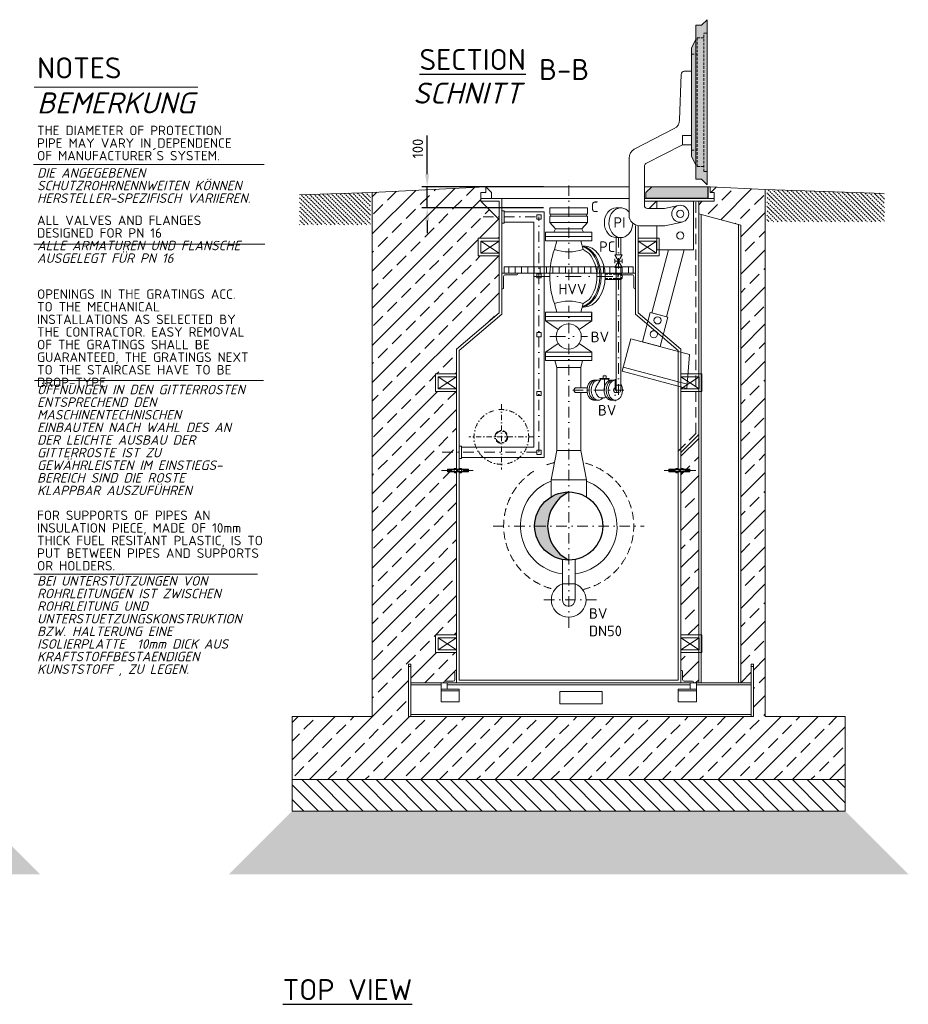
# Model space of a CAD drawing. Header units: millimetres. Extents: x -56583 to 53689, y -12797 to -109.
# Tile 6 of 14: x 2989 to 7217, y -9936 to -5250. Entities that reach past the tile are written whole.
import ezdxf

# ---------------------------------------------------------------- set-up
doc = ezdxf.new("R2010")
doc.units = ezdxf.units.MM
for name, pattern in [('HIDDEN', [0.375, 0.25, -0.125]), ('STRICHPUNKT2', [0.5, 0.25, -0.125, 0, -0.125]), ('VERDECKT2', [0.1875, 0.125, -0.0625])]:
    doc.linetypes.add(name, pattern=pattern)
for name, color, linetype, lineweight in [('Legende', 7, 'Continuous', 18), ('P------T7', 7, 'Continuous', 18), ('P-BS----Bem', 7, 'Continuous', 18), ('P-DERDUNG', 7, 'Continuous', 18), ('P-MS020', 7, 'Continuous', 30), ('P-MS025', 7, 'Continuous', 30), ('P-MS100', 7, 'Continuous', 35), ('P-MS250', 190, 'Continuous', 35), ('P-SSLEIX', 7, 'STRICHPUNKT2', 18)]:
    doc.layers.add(name, color=color, linetype=linetype, lineweight=lineweight)
doc.styles.get("Standard").update_dxf_attribs({"font": 'isocpeur.ttf'})
doc.dimstyles.new('Kopie von ISO-25', dxfattribs={"dimscale": 20, "dimtxt": 2.5, "dimasz": 3, "dimexe": 1.25, "dimexo": 0.625, "dimgap": 1, "dimtad": 1, "dimtxsty": 'Standard', "dimcen": 2.5, "dimadec": 0, "dimazin": 0, "dimtfac": 1, "dimtmove": 0, "dimatfit": 1, "dimfxl": 0, "dimarcsym": 0})
pattern_1 = [(45, (6177.3, -7814.95), (-88.388, 88.388), []), (45, (6265.69, -7814.95), (-88.388, 88.388), [62.5, -31.25])]

# ---------------------------------------------------------------- blocks, each defined once
blk = doc.blocks.new('*D7')
at = {"layer": 'Defpoints', "color": 0, "transparency": 16777216}
for p in [(4928.1, -6045.3), (5601.3, -6045.3), (5601.3, -6145.3)]:
    blk.add_point(p, dxfattribs=at)
at = {"layer": 'P-BS----Bem', "color": 0, "lineweight": -2, "transparency": 16777216}
for p, q in [((4928.1, -5985.3), (4928.1, -5800.3)), ((5481.3, -6045.3), (4903.1, -6045.3)), ((4928.1, -6145.3), (4928.1, -6045.3)), ((5481.3, -6145.3), (4903.1, -6145.3)), ((4928.1, -6205.3), (4928.1, -6265.3))]:
    blk.add_line(p, q, dxfattribs=at)
at = {"layer": 'P-BS----Bem', "color": 0, "transparency": 16777216}
for points in [[(4918.1, -5985.3), (4938.1, -5985.3), (4928.1, -6045.3)], [(4918.1, -6205.3), (4938.1, -6205.3), (4928.1, -6145.3)]]:
    blk.add_solid(points, dxfattribs=at)
at = {"layer": 'P-BS----Bem', "color": 0, "transparency": 16777216, "insert": (4883.1, -5862.8), "char_height": 50, "attachment_point": 5, "rotation": 90}
blk.add_mtext('100', dxfattribs=at)

msp = doc.modelspace()

# ---------------------------------------------------------------- hatches: boundary and pattern name
at = {"lineweight": 0}
h = msp.add_hatch(color=253, dxfattribs=at)
h.dxf.hatch_style = 1
h.paths.add_polyline_path([(6260.312, -5249.578), (6233.812, -5276.078), (6206.312, -5276.078), (6206.312, -6008.863), (6233.812, -6008.863), (6260.312, -6035.363)])
h = msp.add_hatch(color=253, dxfattribs=at)
h.dxf.hatch_style = 1
h.paths.add_polyline_path([(6206.312, -5343.97), (6186.312, -5383.97), (6186.312, -5900.97), (6206.312, -5940.97)])
at = {"lineweight": 9}
h = msp.add_hatch(dxfattribs=at)
h.set_pattern_fill('ANSI33', color=256, scale=500)
h.set_pattern_definition([(45, (5601.3, -7455.76), (-88.388, 88.388), []), (45, (5689.69, -7455.76), (-88.388, 88.388), [62.5, -31.25])])
h.paths.add_polyline_path([(5067.798, -7019.661), (4967.998, -7019.661), (4967.998, -6935.761), (5067.798, -6935.761), (5067.798, -6818.282), (5270.798, -6644.282), (5270.798, -6373.761), (5170.998, -6373.761), (5170.998, -6289.861), (5270.798, -6289.861), (5270.798, -6200.061), (5183.998, -6113.261), (5183.998, -6100.261), (5183.998, -6072.761), (5206.406, -6072.761), (5206.406, -6045.261), (4666.498, -6072.261), (4666.498, -8566.261), (4285.498, -8566.261), (4285.498, -8866.261), (6917.098, -8866.261), (6917.098, -8566.261), (6536.098, -8566.261), (6536.098, -6058.339), (6274.598, -6045.261), (6274.598, -6072.761), (6293.598, -6072.761), (6293.598, -6100.261), (6293.598, -6113.261), (6219.798, -6113.261), (6219.798, -6173.261), (6419.798, -6226.851), (6419.798, -8406.261), (6469.798, -8406.261), (6469.798, -8316.261), (6479.798, -8316.261), (6479.798, -8566.261), (6469.798, -8566.261), (4849.798, -8566.261), (4839.798, -8566.261), (4839.798, -8316.261), (4849.798, -8316.261), (4849.798, -8406.261), (5007.798, -8406.261), (5007.798, -8402.261, -0.41421356), (5011.798, -8398.261), (5051.798, -8398.261, 0.41421356), (5059.798, -8390.261), (5059.798, -8350.261, -0.41421356), (5063.798, -8346.261), (5067.798, -8346.261), (5067.798, -8261.561), (4967.998, -8261.561), (4967.998, -8177.661), (5067.798, -8177.661), (5067.798, -7300.673), (5057.025, -7300.673), (5057.025, -7296.261), (5024.298, -7296.261), (5024.298, -7284.261), (5057.025, -7284.261), (5057.025, -7279.849), (5067.798, -7279.849)])
at = {"lineweight": 13}
h = msp.add_hatch(dxfattribs=at)
h.set_pattern_fill('BETON_UNBEWEHRT', color=256, scale=60, angle=90, pattern_type=2)
h.set_pattern_definition([(135, (7820.227, -6138.745), (-10.6066, -10.6066), [7.5, -3.75])])
h.paths.add_polyline_path([(4320.844, -6083.108), (4320.844, -6226.19), (4658.498, -6226.19), (4658.498, -6072.512)])
at = {"lineweight": 0}
h = msp.add_hatch(color=253, dxfattribs=at)
h.dxf.hatch_style = 1
h.paths.add_polyline_path([(6263.598, -6099.261), (5968.691, -6099.261), (5968.691, -6072.761), (5996.191, -6045.261), (6263.598, -6045.261)])
at = {"lineweight": 13}
h = msp.add_hatch(dxfattribs=at)
h.set_pattern_fill('BETON_UNBEWEHRT', color=256, scale=60, angle=90, pattern_type=2)
h.set_pattern_definition([(135, (6956.227, -6124.822), (-10.6066, -10.6066), [7.5, -3.75])])
h.paths.add_polyline_path([(7104.098, -6086.267), (7102.498, -6086.267), (7102.498, -6076.112), (6544.098, -6058.59), (6544.098, -6212.267), (7104.098, -6212.267), (7104.098, -6131.267)])
at = {"lineweight": 9}
h = msp.add_hatch(dxfattribs=at)
h.set_pattern_fill('ANSI33', color=256, scale=500)
h.set_pattern_definition(pattern_1)
h.paths.add_polyline_path([(6219.798, -7223.646), (6134.798, -7308.646), (6134.798, -8177.661), (6219.798, -8177.661)])
h = msp.add_hatch(color=256)
h.dxf.hatch_style = 1
h.paths.add_polyline_path([(5601.298, -7497.311, 0.41421356), (5439.348, -7659.261), (5501.176, -7659.261, -0.28415541)])
h = msp.add_hatch(color=256)
h.dxf.hatch_style = 1
h.paths.add_polyline_path([(5501.176, -7659.261), (5439.348, -7659.261, 0.41421356), (5601.298, -7821.211, -0.28415541)])
h = msp.add_hatch(dxfattribs=at)
h.set_pattern_fill('ANSI33', color=256, scale=500)
h.set_pattern_definition(pattern_1)
h.paths.add_polyline_path([(6219.798, -8261.561), (6134.798, -8261.561), (6134.798, -8346.261), (6138.798, -8346.261, -0.41421356), (6142.798, -8350.261), (6142.798, -8390.261, 0.41421356), (6150.798, -8398.261), (6190.798, -8398.261, -0.41421356), (6194.798, -8402.261), (6194.798, -8406.261), (6219.798, -8406.261)])
h = msp.add_hatch(dxfattribs=at)
h.set_pattern_fill('ANSI31', color=256, scale=400, angle=90)
h.set_pattern_definition([(135, (6033.3, -8941.26), (-35.3553, -35.3553), [])])
h.paths.add_polyline_path([(4285.498, -8866.261), (6917.098, -8866.261), (6917.098, -9016.261), (4285.498, -9016.261)])
h = msp.add_hatch(dxfattribs=at)
h.set_pattern_fill('GRAVEL', color=256, scale=50)
h.set_pattern_definition([(228.01279, (1074.375, -9116.2613), (-400, -450), [6.7268, -665.9544]), (184.96974, (1069.875, -9121.2613), (600, 50), [11.5434, -1142.7962]), (132.51045, (1058.375, -9122.2613), (500, -550), [8.1394, -805.8016]), (267.27369, (1038.875, -9134.7613), (50, 1000), [10.5119, -1040.6779]), (292.83365, (1038.375, -9145.2613), (-250, 600), [10.30775, -1020.46866]), (357.27369, (1042.375, -9154.7613), (-1000, 50), [10.5119, -1040.6779]), (37.69424, (1052.8751, -9155.2613), (-650, -500), [13.90145, -1376.2424]), (72.25533, (1063.875, -9146.7613), (350, 1100), [13.1244, -1299.3161]), (121.42957, (1067.875, -9134.2613), (-400, 650), [10.5475, -1044.20366]), (175.23636, (1062.375, -9125.2613), (550, -50), [12.0416, -590.0381]), (222.39744, (1050.3751, -9124.2613), (-600, -550), [15.5724, -1541.66875]), (138.81407, (1088.375, -9135.2613), (-350, 300), [5.31505, -526.1922]), (171.46923, (1084.375, -9131.7613), (650, -100), [10.11185, -1001.0756]), (225, (1074.375, -9130.26), (-6e-15, -50), [7.071, -63.6396]), (203.1986, (1070.875, -9124.261), (250, 100), [3.8079, -376.9808]), (291.8014, (1067.375, -9125.761), (-50, 150), [5.3851, -263.8731]), (30.96376, (1069.375, -9130.761), (150, 100), [8.7464, -282.8011]), (161.56505, (1076.875, -9126.261), (100, -50), [6.3245, -151.7893]), (16.38954, (1038.375, -9125.7613), (500, 150), [8.86, -877.14226]), (70.34618, (1046.875, -9123.2613), (-200, -550), [7.43305, -735.8704]), (293.1986, (1076.875, -9116.261), (-100, 250), [7.6158, -373.1729]), (343.61046, (1079.875, -9123.2613), (-500, 150), [8.86, -877.14226]), (339.44395, (1038.375, -9156.761), (-250, 100), [8.544, -418.6562]), (294.77514, (1046.375, -9159.7613), (-250, 550), [7.1589, -708.73215]), (66.8014, (1077.375, -9166.261), (100, 250), [7.6158, -373.1729]), (17.35402, (1080.375, -9159.2613), (-650, -200), [8.38155, -829.7712]), (69.44395, (1052.875, -9166.261), (-100, -250), [4.272, -422.9282]), (101.30993, (1074.375, -9166.261), (-50, 200), [2.5495, -252.4015]), (165.96376, (1073.875, -9163.761), (150, -50), [10.3078, -195.8475]), (186.009, (1063.875, -9161.2613), (500, 50), [9.5525, -945.69616]), (303.6901, (1069.375, -9135.261), (-50, 100), [7.2111, -173.0665]), (353.15723, (1073.375, -9141.2613), (850, -100), [12.5897, -1246.3781]), (60.9454, (1085.875, -9142.7613), (-200, -350), [5.1478, -509.6337]), (90, (1088.375, -9138.26), (-50, 50), [3, -47]), (120.25644, (1062.875, -9159.7613), (200, -350), [6.9462, -687.676]), (48.01279, (1059.375, -9153.7613), (400, 450), [13.4536, -659.2276]), (0, (1068.375, -9143.76), (50, 50), [13, -37]), (325.30485, (1081.375, -9143.7613), (500, -350), [7.9057, -782.6637]), (254.0546, (1087.875, -9148.261), (-50, -200), [7.2801, -356.7254]), (207.64598, (1085.875, -9155.2613), (-950, -500), [11.85325, -1173.4737]), (175.42608, (1075.375, -9160.7613), (-650, 50), [12.53995, -1241.4537])])
h.paths.add_polyline_path([(2786.175, -9016.261), (-709.425, -9016.261), (-1009.425, -9316.261), (3086.175, -9316.261)])
h = msp.add_hatch(dxfattribs=at)
h.set_pattern_fill('GRAVEL', color=256, scale=50)
h.set_pattern_definition([(228.0128, (5637.2983, -9116.2613), (-400, -450), [6.7268, -665.9544]), (184.96974, (5632.7983, -9121.2613), (600, 50), [11.5434, -1142.7962]), (132.51045, (5621.2983, -9122.2613), (500, -550), [8.1394, -805.8016]), (267.27369, (5601.7983, -9134.7613), (50, 1000), [10.5119, -1040.6779]), (292.83365, (5601.2983, -9145.2613), (-250, 600), [10.30775, -1020.4687]), (357.27369, (5605.2983, -9154.7613), (-1000, 50), [10.5119, -1040.6779]), (37.69424, (5615.7983, -9155.2613), (-650, -500), [13.90145, -1376.2424]), (72.25533, (5626.7983, -9146.7613), (350, 1100), [13.1244, -1299.3161]), (121.42957, (5630.7983, -9134.2613), (-400, 650), [10.5475, -1044.2037]), (175.23636, (5625.2983, -9125.2613), (550, -50), [12.0416, -590.0381]), (222.39744, (5613.2983, -9124.2613), (-600, -550), [15.5724, -1541.66875]), (138.81407, (5651.2983, -9135.2613), (-350, 300), [5.315, -526.1922]), (171.46923, (5647.2983, -9131.7613), (650, -100), [10.11185, -1001.0756]), (225, (5637.3, -9130.26), (-6e-15, -50), [7.071, -63.6396]), (203.1986, (5633.798, -9124.261), (250, 100), [3.8079, -376.9808]), (291.8014, (5630.298, -9125.761), (-50, 150), [5.3851, -263.8731]), (30.96376, (5632.298, -9130.761), (150, 100), [8.7464, -282.8011]), (161.565, (5639.798, -9126.261), (100, -50), [6.3245, -151.7893]), (16.38954, (5601.2983, -9125.7613), (500, 150), [8.86, -877.1423]), (70.34618, (5609.7983, -9123.2613), (-200, -550), [7.433, -735.8704]), (293.1986, (5639.798, -9116.261), (-100, 250), [7.6158, -373.1729]), (343.61046, (5642.7983, -9123.2613), (-500, 150), [8.86, -877.1423]), (339.44395, (5601.2983, -9156.761), (-250, 100), [8.544, -418.6562]), (294.77514, (5609.2983, -9159.7613), (-250, 550), [7.1589, -708.7322]), (66.8014, (5640.298, -9166.261), (100, 250), [7.6158, -373.1729]), (17.35402, (5643.2983, -9159.2613), (-650, -200), [8.38155, -829.7712]), (69.44395, (5615.7983, -9166.261), (-100, -250), [4.272, -422.9282]), (101.3099, (5637.298, -9166.261), (-50, 200), [2.5495, -252.4015]), (165.96376, (5636.798, -9163.761), (150, -50), [10.3078, -195.8475]), (186.009, (5626.7983, -9161.2613), (500, 50), [9.5525, -945.6962]), (303.6901, (5632.298, -9135.261), (-50, 100), [7.2111, -173.0665]), (353.15723, (5636.2983, -9141.2613), (850, -100), [12.5897, -1246.3781]), (60.9454, (5648.7983, -9142.7613), (-200, -350), [5.1478, -509.6337]), (90, (5651.3, -9138.26), (-50, 50), [3, -47]), (120.25644, (5625.7983, -9159.7613), (200, -350), [6.9462, -687.676]), (48.0128, (5622.2983, -9153.7613), (400, 450), [13.4536, -659.2276]), (0, (5631.3, -9143.76), (50, 50), [13, -37]), (325.30485, (5644.2983, -9143.7613), (500, -350), [7.9057, -782.6637]), (254.0546, (5650.798, -9148.261), (-50, -200), [7.2801, -356.7254]), (207.64598, (5648.7983, -9155.2613), (-950, -500), [11.85325, -1173.4737]), (175.42608, (5638.2983, -9160.7613), (-650, 50), [12.53995, -1241.4537])])
h.paths.add_polyline_path([(6917.098, -9016.261), (4285.498, -9016.261), (3985.498, -9316.261), (7217.098, -9316.261)])

# ---------------------------------------------------------------- linework, layer by layer
at = {"color": 1, "lineweight": 0}
msp.add_line((6205.312, -5324.97), (6206.312, -5324.97), dxfattribs=at)
at = {"linetype": 'HIDDEN', "lineweight": 0, "ltscale": 50}
for p, q in [((6212.012, -5948.66), (6212.012, -5336.28)), ((6212.012, -5336.28), (6244.002, -5336.28)), ((6244.002, -5971.51), (6244.002, -5313.43)), ((6244.002, -5313.43), (6260.312, -5313.43)), ((6186.312, -5413.97), (6212.012, -5413.97)), ((6186.312, -5870.97), (6212.012, -5870.97)), ((6212.012, -5948.66), (6244.002, -5948.66)), ((6244.002, -5971.51), (6260.312, -5971.51))]:
    msp.add_line(p, q, dxfattribs=at)
at = {"lineweight": 0}
for p, q in [((6206.312, -5343.97), (6206.312, -5940.97)), ((4320.844, -6083.108), (4666.498, -6072.261)), ((5206.406, -6045.261), (4666.498, -6072.261)), ((4666.498, -6072.261), (4666.498, -8566.261)), ((5206.406, -6072.761), (5183.998, -6072.761)), ((5183.998, -6072.761), (5183.998, -6100.261)), ((5206.406, -6045.261), (5233.906, -6072.761)), ((5206.406, -6045.261), (5206.406, -6072.761)), ((5206.406, -6045.261), (5888.562, -6045.261)), ((5233.906, -6072.761), (5233.906, -6100.261)), ((5961.451, -6045.261), (5996.191, -6045.261)), ((6264.598, -6045.261), (6264.598, -6100.261)), ((6264.598, -6045.261), (6274.598, -6045.261)), ((6274.598, -6045.261), (6274.598, -6072.761)), ((6274.598, -6045.261), (6536.098, -6058.339)), ((6274.598, -6072.761), (6293.598, -6072.761)), ((6293.598, -6072.761), (6293.598, -6100.261)), ((6536.098, -6058.339), (6536.098, -8566.261)), ((7102.498, -6076.112), (6536.098, -6058.339)), ((5183.998, -6113.261), (5183.998, -6100.261)), ((5183.998, -6100.261), (5283.798, -6100.261)), ((5270.798, -6113.261), (5183.998, -6113.261)), ((5183.998, -6113.261), (5270.798, -6200.061)), ((5270.798, -6644.282), (5270.798, -6113.261)), ((5283.798, -6100.261), (5888.562, -6100.261)), ((5283.798, -6650.261), (5283.798, -6100.261)), ((6293.598, -6100.261), (5961.451, -6100.261)), ((5961.451, -6113.261), (6293.598, -6113.261)), ((6219.798, -7223.646), (6219.798, -6113.261)), ((6293.598, -6113.261), (6293.598, -6100.261)), ((5293.798, -6164.436), (5483.798, -6164.436)), ((5483.798, -7332.736), (5483.798, -6164.436)), ((5511.298, -6145.261), (5691.298, -6145.261)), ((5511.298, -6175.261), (5511.298, -6145.261)), ((5511.298, -6175.261), (5691.298, -6175.261)), ((5511.298, -6185.261), (5691.298, -6185.261)), ((5511.298, -6185.261), (5511.298, -6215.261)), ((5691.298, -6175.261), (5691.298, -6145.261)), ((5691.298, -6215.261), (5691.298, -6185.261)), ((5827.427, -6145.16), (5849.336, -6145.16)), ((6231.098, -6176.289), (6231.098, -8406.261)), ((5293.798, -6212.736), (5435.498, -6212.736)), ((5435.498, -6212.736), (5435.498, -7284.436)), ((5511.298, -6215.261), (5691.298, -6215.261)), ((6408.498, -8406.261), (6408.498, -6223.823)), ((5711.298, -6261.261), (5491.298, -6261.261)), ((5491.298, -6301.261), (5491.298, -6261.261)), ((5538.798, -6245.261), (5663.798, -6245.261)), ((5711.298, -6301.261), (5711.298, -6261.261)), ((5183.998, -6360.761), (5270.798, -6302.861)), ((5183.998, -6302.861), (5270.798, -6360.761)), ((5711.298, -6281.261), (5491.298, -6281.261)), ((5711.298, -6301.261), (5491.298, -6301.261)), ((5544.148, -6301.261), (5533.046, -6342.697)), ((5658.448, -6301.261), (5669.551, -6342.697)), ((5849.336, -6286.575), (5827.427, -6286.575)), ((5827.732, -6286.575), (5827.732, -6368.176)), ((5849.032, -6286.575), (5849.032, -6368.176)), ((5699.392, -6361.761), (5669.551, -6342.697)), ((5820.382, -6368.176), (5856.382, -6428.176)), ((5820.382, -6428.176), (5856.382, -6368.176)), ((5820.382, -6368.176), (5856.382, -6368.176)), ((5820.382, -6388.176), (5820.382, -6408.176)), ((5820.382, -6398.176), (5856.382, -6398.176)), ((5856.382, -6388.176), (5856.382, -6408.176)), ((5316.298, -6455.261), (5316.298, -6425.261)), ((5346.298, -6455.261), (5346.298, -6425.261)), ((5376.298, -6455.261), (5376.298, -6425.261)), ((5406.298, -6455.261), (5406.298, -6425.261)), ((5436.298, -6455.261), (5436.298, -6425.261)), ((5466.298, -6455.261), (5466.298, -6425.261)), ((5496.298, -6455.261), (5496.298, -6425.261)), ((5526.298, -6455.261), (5526.298, -6425.261)), ((5556.298, -6455.261), (5556.298, -6425.261)), ((5586.298, -6455.261), (5586.298, -6425.261)), ((5616.298, -6455.261), (5616.298, -6425.261)), ((5646.298, -6455.261), (5646.298, -6425.261)), ((5676.298, -6455.261), (5676.298, -6425.261)), ((5706.298, -6455.261), (5706.298, -6425.261)), ((5736.298, -6455.261), (5736.298, -6425.261)), ((5766.298, -6455.261), (5766.298, -6425.261)), ((5845.978, -6456.761), (5774.721, -6456.761)), ((5796.298, -6455.261), (5796.298, -6425.261)), ((5820.382, -6428.176), (5856.382, -6428.176)), ((5826.298, -6455.261), (5826.298, -6425.261)), ((5827.732, -6428.176), (5827.732, -7012.852)), ((5849.032, -6428.176), (5849.032, -7012.852)), ((5856.298, -6455.261), (5856.298, -6425.261)), ((5886.298, -6455.261), (5886.298, -6425.261)), ((5845.978, -6486.761), (5774.721, -6486.761)), ((5544.148, -6642.261), (5533.046, -6600.825)), ((5658.448, -6642.261), (5669.551, -6600.825)), ((5699.392, -6581.761), (5669.551, -6600.825)), ((5270.798, -6644.282), (5067.798, -6818.282)), ((5283.798, -6650.261), (5080.798, -6824.261)), ((5491.298, -6642.261), (5711.298, -6642.261)), ((5491.298, -6642.261), (5491.298, -6647.261)), ((5491.298, -6677.261), (5491.298, -6647.261)), ((5711.298, -6642.261), (5711.298, -6647.261)), ((5491.298, -6662.261), (5711.298, -6662.261)), ((5491.298, -6682.261), (5491.298, -6677.261)), ((5491.298, -6682.261), (5551.725, -6723.461)), ((5491.298, -6682.261), (5711.298, -6682.261)), ((5650.872, -6723.461), (5711.298, -6682.261)), ((5711.298, -6682.261), (5711.298, -6677.261)), ((5551.725, -6791.061), (5491.298, -6832.261)), ((5711.298, -6832.261), (5650.872, -6791.061)), ((5067.798, -6818.282), (5067.798, -8406.261)), ((5080.798, -6824.261), (5080.798, -8393.261)), ((5491.298, -6832.261), (5711.298, -6832.261)), ((5491.298, -6872.261), (5491.298, -6832.261)), ((5711.298, -6872.261), (5711.298, -6832.261)), ((5491.298, -6852.261), (5711.298, -6852.261)), ((5711.298, -6872.261), (5491.298, -6872.261)), ((5544.148, -6904.261), (5535.574, -6872.261)), ((5658.448, -6904.261), (5667.023, -6872.261)), ((5658.448, -6904.261), (5544.148, -6904.261)), ((5860.653, -6903.036), (6164.315, -6984.402)), ((4980.998, -7006.661), (5067.798, -6948.761)), ((4980.998, -6948.761), (5067.798, -7006.661)), ((5741.955, -6965.342), (5722.157, -6965.342)), ((5741.955, -6965.348), (5722.157, -6965.348)), ((5735.572, -6990.072), (5754.161, -6960.711)), ((5750.002, -6957.197), (5793.827, -6957.197)), ((5750.002, -6957.197), (5750.002, -6960.711)), ((5750.002, -6960.711), (5793.827, -6960.711)), ((5764.769, -6945.25), (5764.769, -6957.197)), ((5779.06, -6945.25), (5764.769, -6945.25)), ((5779.06, -6945.25), (5779.06, -6957.197)), ((5793.861, -6967.335), (5789.668, -6960.711)), ((5793.827, -6957.197), (5793.827, -6960.711)), ((5822.739, -6965.348), (5802.94, -6965.348)), ((5689.419, -7023.464), (5633.711, -7023.45)), ((5689.422, -7002.202), (5634.453, -7002.202)), ((5838.382, -7023.502), (5822.537, -7023.498)), ((5827.732, -7002.202), (5822.739, -7002.202)), ((5849.032, -6989.679), (5827.732, -6989.679)), ((5741.955, -7060.342), (5722.157, -7060.342)), ((5823.273, -7060.342), (5803.474, -7060.342)), ((6134.798, -7308.646), (6219.798, -7223.646)), ((5090.798, -7284.436), (5435.498, -7284.436)), ((6121.798, -8393.261), (6121.798, -7303.261)), ((6134.798, -8406.261), (6134.798, -7308.646)), ((5090.798, -7332.736), (5483.798, -7332.736)), ((5517.148, -7439.261), (5685.448, -7439.261)), ((5517.148, -7439.261), (5517.148, -7520.89)), ((5685.448, -7439.261), (5685.448, -7520.89)), ((5571.148, -7934.761), (5571.148, -7818.38)), ((5631.448, -7934.761), (5631.448, -7818.38)), ((5571.148, -7934.761), (5631.448, -7934.761)), ((5571.148, -8010.761), (5571.148, -7934.761)), ((5631.448, -7934.761), (5631.448, -8010.761)), ((4980.998, -8248.561), (5067.798, -8190.661)), ((4980.998, -8190.661), (5067.798, -8248.561)), ((6134.798, -8248.561), (6221.598, -8190.661)), ((6134.798, -8190.661), (6221.598, -8248.561)), ((4839.798, -8327.761), (4849.798, -8327.761)), ((6469.798, -8327.761), (6479.798, -8327.761)), ((4849.798, -8415.761), (4993.798, -8415.761)), ((5023.798, -8415.761), (6178.798, -8415.761)), ((5067.798, -8406.261), (6134.798, -8406.261)), ((5080.798, -8393.261), (6121.798, -8393.261)), ((6208.798, -8415.761), (6469.798, -8415.761)), ((4993.798, -8444.261), (5079.798, -8444.261)), ((6208.798, -8444.261), (6122.798, -8444.261)), ((4666.498, -8566.261), (4285.498, -8566.261)), ((4285.498, -8566.261), (4285.498, -8866.261)), ((4849.798, -8556.761), (6469.798, -8556.761)), ((6536.098, -8566.261), (6917.098, -8566.261)), ((6917.098, -8566.261), (6917.098, -8866.261)), ((4285.498, -8866.261), (6917.098, -8866.261))]:
    msp.add_line(p, q, dxfattribs=at)
at = {"color": 253, "lineweight": 0}
for p, q in [((6018.598, -6113.261), (5983.725, -6148.134)), ((5918.798, -6230.134), (5918.798, -6650.261)), ((5931.798, -6644.282), (5931.798, -6230.134)), ((5931.798, -6360.761), (6018.598, -6302.861)), ((5931.798, -6302.861), (6018.598, -6360.761)), ((6121.798, -6824.261), (5918.798, -6650.261)), ((6134.798, -6818.282), (5931.798, -6644.282)), ((6121.798, -6824.261), (6121.798, -7303.261)), ((6134.798, -6818.282), (6134.798, -7308.646)), ((6134.798, -7006.661), (6221.598, -6948.761)), ((6134.798, -6948.761), (6221.598, -7006.661))]:
    msp.add_line(p, q, dxfattribs=at)
at = {"linetype": 'HIDDEN', "lineweight": 0, "ltscale": 200}
for p, q in [((6206.798, -7218.261), (6206.798, -6113.261)), ((6121.798, -7303.261), (6206.798, -7218.261))]:
    msp.add_line(p, q, dxfattribs=at)
at = {"color": 3}
msp.add_line((5672.029, -6617.761), (5665.013, -6617.761), dxfattribs=at)
at = {"lineweight": 0}
for points in [[(6233.812, -6008.863), (6206.312, -6008.863), (6206.312, -5940.97), (6186.312, -5900.97), (6186.312, -5383.97), (6206.312, -5343.97), (6206.312, -5276.078), (6233.812, -5276.078), (6260.312, -5249.578), (6260.312, -6035.363)], [(6186.312, -5845.499), (6142.503, -5845.499), (6142.503, -5799.983), (6186.312, -5799.983)], [(6263.598, -6099.261), (5968.691, -6099.261), (5968.691, -6072.761), (5996.191, -6045.261), (6263.598, -6045.261)], [(5293.798, -6158.586), (5283.798, -6158.586), (5283.798, -6218.586), (5293.798, -6218.586)], [(5449.65, -6178.587), (5469.647, -6178.587), (5469.647, -6198.584), (5449.65, -6198.584)], [(6219.798, -8406.261), (6419.798, -8406.261), (6419.798, -6226.851), (6219.798, -6173.261)], [(5183.998, -6302.861), (5270.798, -6302.861), (5270.798, -6360.761), (5183.998, -6360.761)], [(5293.798, -6455.261), (5908.798, -6455.261), (5908.798, -6425.261), (5293.798, -6425.261)], [(5449.65, -6458.587), (5469.647, -6458.587), (5469.647, -6478.584), (5449.65, -6478.584)], [(6035.75, -6805.015), (5951.715, -6782.497), (5989.243, -6642.438), (6073.279, -6664.956)], [(5449.65, -6738.587), (5469.647, -6738.587), (5469.647, -6758.584), (5449.65, -6758.584)], [(5855.476, -6922.355), (6162.641, -7004.659), (6176.04, -6842.605), (5896.887, -6767.807)], [(4980.998, -6948.761), (5067.798, -6948.761), (5067.798, -7006.661), (4980.998, -7006.661)], [(5449.65, -7018.587), (5469.647, -7018.587), (5469.647, -7038.584), (5449.65, -7038.584)], [(5090.798, -7338.586), (5080.798, -7338.586), (5080.798, -7278.586), (5090.798, -7278.586)], [(5449.65, -7298.587), (5469.647, -7298.587), (5469.647, -7318.584), (5449.65, -7318.584)], [(5517.148, -7439.261), (5544.148, -7299.261), (5658.448, -7299.261), (5685.448, -7439.261)], [(4980.998, -8190.661), (5067.798, -8190.661), (5067.798, -8248.561), (4980.998, -8248.561)], [(6221.598, -8190.661), (6134.798, -8190.661), (6134.798, -8248.561), (6221.598, -8248.561)], [(4839.798, -8566.261), (4849.798, -8566.261), (4849.798, -8316.261), (4839.798, -8316.261)], [(6479.798, -8566.261), (6469.798, -8566.261), (6469.798, -8316.261), (6479.798, -8316.261)], [(4849.798, -8566.261), (6469.798, -8566.261), (6469.798, -8406.261), (4849.798, -8406.261)], [(5023.798, -8406.261), (4993.798, -8406.261), (4993.798, -8436.261), (5023.798, -8436.261)], [(6178.798, -8406.261), (6208.798, -8406.261), (6208.798, -8436.261), (6178.798, -8436.261)], [(4993.798, -8496.261), (5079.798, -8496.261), (5079.798, -8436.261), (4993.798, -8436.261)], [(5559.798, -8446.261), (5759.798, -8446.261), (5759.798, -8506.261), (5559.798, -8506.261)], [(6208.798, -8496.261), (6122.798, -8496.261), (6122.798, -8436.261), (6208.798, -8436.261)], [(4285.498, -8866.261), (6917.098, -8866.261), (6917.098, -9016.261), (4285.498, -9016.261)]]:
    msp.add_lwpolyline(points, close=True, dxfattribs=at)
for points in [[(6186.312, -5820.206), (6186.312, -5495.234), (6150.794, -5495.234, 0.34121994), (6135.804, -5509.708), (6128.198, -5726.17, -0.31609315), (6103.229, -5767.715), (5913.562, -5865.672, 0.26794919), (5888.562, -5908.974), (5888.562, -6180.134, 0.41421356), (5938.562, -6230.134), (6058.552, -6230.134), (6140.536, -6212.802)], [(6123.865, -6133.944), (6056.743, -6148.134), (5976.451, -6148.134, -0.41421356), (5961.451, -6133.134), (5961.451, -5947.143, -0.26794919), (5968.951, -5934.152), (6142.503, -5845.499)], [(5722.157, -6965.342, 0.06866224), (5715.604, -6966.254, 0.06400849), (5709.303, -6968.957, 0.05686055), (5703.496, -6973.347, 0.04959469), (5698.407, -6979.254, 0.04355112), (5694.23, -6986.452, 0.03913513), (5691.126, -6994.664, 0.036313), (5689.214, -7003.575, 0.03494805), (5688.569, -7012.842, 0.03494805), (5689.214, -7022.108, 0.036313), (5691.126, -7031.019, 0.03913513), (5694.23, -7039.231, 0.04355112), (5698.407, -7046.429, 0.04959469), (5703.496, -7052.336, 0.05686055), (5709.303, -7056.726, 0.06400849), (5715.604, -7059.429, 0.06866224), (5722.157, -7060.342, 0.06866224)], [(5732.056, -6965.342, 0.06866224), (5725.503, -6966.254, 0.06400849), (5719.203, -6968.957, 0.05686055), (5713.396, -6973.347, 0.04959469), (5708.306, -6979.254, 0.04355112), (5704.129, -6986.452, 0.03913513), (5701.025, -6994.664, 0.036313), (5699.114, -7003.575, 0.03494805), (5698.468, -7012.842, 0.03494805), (5699.114, -7022.108, 0.036313), (5701.025, -7031.019, 0.03913513), (5704.129, -7039.231, 0.04355112), (5708.306, -7046.429, 0.04959469), (5713.396, -7052.336, 0.05686055), (5719.203, -7056.726, 0.06400849), (5725.503, -7059.429, 0.06866224), (5732.056, -7060.342, 0.06866224)], [(5762.83, -7050.055, -0.02609998), (5760.001, -7052.903, -0.05707538), (5754.19, -7057.078, -0.06395348), (5747.918, -7059.587, -0.06816938), (5741.422, -7060.336, -0.06776384), (5734.946, -7059.296, -0.06294303), (5728.733, -7056.506, -0.0558697), (5723.019, -7052.072, -0.04878707), (5718.017, -7046.161, -0.04292611), (5713.918, -7038.995, -0.03864822), (5710.874, -7030.845, -0.03591343), (5709, -7022.016, -0.03458998), (5708.368, -7012.842, -0.03458998), (5709, -7003.667, -0.03591343), (5710.874, -6994.838, -0.03864822), (5713.918, -6986.688, -0.04292611), (5718.017, -6979.522, -0.04878707), (5723.019, -6973.611, -0.0558697), (5728.733, -6969.177, -0.06294303), (5734.946, -6966.388, -0.06776384), (5741.422, -6965.348, -0.06816938), (5747.918, -6966.096, -0.0234018), (5750.288, -6966.828, -0.0234018)], [(5803.474, -6965.342, 0.06866224), (5796.921, -6966.254, 0.06400849), (5790.621, -6968.957, 0.05686055), (5784.814, -6973.347, 0.04959469), (5779.724, -6979.254, 0.04355112), (5775.547, -6986.452, 0.03913513), (5772.443, -6994.664, 0.036313), (5770.532, -7003.575, 0.03494805), (5769.886, -7012.842, 0.03494805), (5770.532, -7022.108, 0.036313), (5772.443, -7031.019, 0.03913513), (5775.547, -7039.231, 0.04355112), (5779.724, -7046.429, 0.04959469), (5784.814, -7052.336, 0.05686055), (5790.621, -7056.726, 0.06400849), (5796.921, -7059.429, 0.06866224), (5803.474, -7060.342, 0.06866224)], [(5813.373, -6965.342, 0.06866224), (5806.821, -6966.254, 0.06400849), (5800.52, -6968.957, 0.05686055), (5794.713, -6973.347, 0.04959469), (5789.623, -6979.254, 0.04355112), (5785.446, -6986.452, 0.03913513), (5782.343, -6994.664, 0.036313), (5780.431, -7003.575, 0.03494805), (5779.786, -7012.842, 0.03494805), (5780.431, -7022.108, 0.036313), (5782.343, -7031.019, 0.03913513), (5785.446, -7039.231, 0.04355112), (5789.623, -7046.429, 0.04959469), (5794.713, -7052.336, 0.05686055), (5800.52, -7056.726, 0.06400849), (5806.821, -7059.429, 0.06866224), (5813.373, -7060.342, 0.06866224)], [(5856.794, -7012.852, -0.07947921), (5853.934, -7032.232, -0.03923867), (5850.709, -7040.242, -0.04377831), (5846.45, -7047.22, -0.04988072), (5841.319, -7052.903, -0.05707538), (5835.508, -7057.078, -0.06395348), (5829.236, -7059.587, -0.06816938), (5822.739, -7060.336, -0.06776384), (5816.263, -7059.296, -0.06294303), (5810.051, -7056.506, -0.0558697), (5804.336, -7052.072, -0.04878707), (5799.335, -7046.161, -0.04292611), (5795.235, -7038.995, -0.03864822), (5792.191, -7030.845, -0.03591343), (5790.318, -7022.016, -0.03458998), (5789.685, -7012.842, -0.03458998), (5790.318, -7003.667, -0.03591343), (5792.191, -6994.838, -0.03864822), (5795.235, -6986.688, -0.04292611), (5799.335, -6979.522, -0.04878707), (5804.336, -6973.611, -0.0558697), (5810.051, -6969.177, -0.06294303), (5816.263, -6966.388, -0.06776384), (5822.739, -6965.348, -0.05212056), (5827.732, -6965.762, -0.05212056)], [(5634.453, -7002.202, 0.06866286), (5632.984, -7002.406, 0.0640089), (5631.571, -7003.012, 0.0568607), (5630.269, -7003.996, 0.04959462), (5629.128, -7005.321, 0.04355092), (5628.191, -7006.935, 0.03913485), (5627.496, -7008.776, 0.03631269), (5627.067, -7010.774, 0.03494773), (5626.922, -7012.852, 0.03494773), (5627.067, -7014.929, 0.03631269), (5627.496, -7016.927, 0.03913485), (5628.191, -7018.768, 0.04355092), (5629.128, -7020.382, 0.04959462), (5630.269, -7021.707, 0.0568607), (5631.571, -7022.691, 0.0640089), (5632.984, -7023.297, 0.06866286), (5634.453, -7023.502, 0.06866286)], [(5735.771, -6989.757, 0.14890878), (5729.084, -7012.842)], [(5749.139, -7047.516, -0.14379987), (5736.282, -7036.713, -0.15474929), (5729.084, -7012.842)], [(5822.739, -7002.202, 0.06866286), (5821.27, -7002.406, 0.0640089), (5819.857, -7003.012, 0.0568607), (5818.555, -7003.996, 0.04959462), (5817.414, -7005.321, 0.04355092), (5816.478, -7006.935, 0.03913485), (5815.782, -7008.776, 0.03631269), (5815.353, -7010.774, 0.03494773), (5815.209, -7012.852, 0.03494773), (5815.353, -7014.929, 0.03631269), (5815.782, -7016.927, 0.03913485), (5816.478, -7018.768, 0.04355092), (5817.414, -7020.382, 0.04959462), (5818.555, -7021.707, 0.0568607), (5819.857, -7022.691, 0.0640089), (5821.27, -7023.297, 0.06866286), (5822.739, -7023.502, 0.06866286)], [(5849.032, -6982.356, -0.01877487), (5850.709, -6985.441, -0.03923867), (5853.934, -6993.451, -0.07956059), (5856.794, -7012.852)]]:
    msp.add_lwpolyline(points, format="xyb", dxfattribs=at)
for points in [[(6020.797, -6230.134), (6020.797, -6344.761), (6194.797, -6344.761), (6194.797, -6113.261), (6020.797, -6113.261), (6020.797, -6148.134)], [(5511.298, -6215.261), (5538.798, -6245.261), (5531.298, -6261.261)], [(5691.298, -6215.261), (5663.798, -6245.261), (5671.298, -6261.261)], [(5270.798, -6289.861), (5170.998, -6289.861), (5170.998, -6373.761), (5270.798, -6373.761)], [(6151.31, -6344.761), (6066.035, -6663.014), (5996.488, -6644.379), (6076.77, -6344.761)], [(5658.448, -7002.202), (5658.448, -6904.261), (5544.148, -6904.261), (5544.148, -7299.261), (5658.448, -7299.261), (5658.448, -7023.456)], [(5067.798, -6935.761), (4967.998, -6935.761), (4967.998, -7019.661), (5067.798, -7019.661)], [(5067.798, -8177.661), (4967.998, -8177.661), (4967.998, -8261.561), (5067.798, -8261.561)], [(6134.798, -8177.661), (6234.598, -8177.661), (6234.598, -8261.561), (6134.798, -8261.561)]]:
    msp.add_lwpolyline(points, dxfattribs=at)
at = {"color": 253, "lineweight": 0}
for points in [[(5931.798, -6289.861), (6031.598, -6289.861), (6031.598, -6373.761), (5931.798, -6373.761)], [(6134.798, -6935.761), (6234.598, -6935.761), (6234.598, -7019.661), (6134.798, -7019.661)]]:
    msp.add_lwpolyline(points, dxfattribs=at)
for points in [[(6018.598, -6302.861), (5931.798, -6302.861), (5931.798, -6360.761), (6018.598, -6360.761)], [(6221.598, -6948.761), (6134.798, -6948.761), (6134.798, -7006.661), (6221.598, -7006.661)]]:
    msp.add_lwpolyline(points, close=True, dxfattribs=at)
at = {"lineweight": 0}
for points in [[(5300.798, -6463.261), (5354.298, -6463.261, 0.41421356), (5358.798, -6458.761), (5358.798, -6455.261), (5283.798, -6455.261), (5283.798, -6455.261), (5283.798, -6455.261), (5283.798, -6530.261), (5287.298, -6530.261, 0.41421356), (5291.798, -6525.761), (5291.798, -6472.261, -0.41421356)], [(5901.798, -6463.261), (5848.298, -6463.261, -0.41421356), (5843.798, -6458.761), (5843.798, -6455.261), (5918.798, -6455.261), (5918.798, -6455.261), (5918.798, -6455.261), (5918.798, -6530.261), (5915.298, -6530.261, -0.41421356), (5910.798, -6525.761), (5910.798, -6472.261, 0.41421356)], [(5067.798, -8346.261), (5067.798, -8406.261), (5007.798, -8406.261), (5007.798, -8402.261, -0.41421356), (5011.798, -8398.261), (5051.798, -8398.261, 0.41421356), (5059.798, -8390.261), (5059.798, -8350.261, -0.41421356), (5063.798, -8346.261)], [(6134.798, -8346.261), (6134.798, -8406.261), (6194.798, -8406.261), (6194.798, -8402.261, 0.41421356), (6190.798, -8398.261), (6150.798, -8398.261, -0.41421356), (6142.798, -8390.261), (6142.798, -8350.261, 0.41421356), (6138.798, -8346.261)]]:
    msp.add_lwpolyline(points, format="xyb", close=True, dxfattribs=at)
for centre, radius in [((6132.201, -6173.373), 40.301), ((6132.201, -6173.373), 17.066), ((6132.201, -6276.986), 17.066), ((5601.298, -6757.261), 60), ((6024.045, -6680.628), 17.066), ((6006.354, -6746.652), 17.066)]:
    msp.add_circle(centre, radius, dxfattribs=at)
at = {"lineweight": 25}
msp.add_circle((5601.298, -7659.261), 161.95, dxfattribs=at)
at = {"lineweight": 0}
for centre, radius, start, end in [((5511.298, -6180.261), 5, 270, 90), ((5691.298, -6180.261), 5, 90, 270), ((5905.15, -6471.761), 393.852, 160.870939, 199.129061), ((5601.298, -6152.801), 201.789, 250.230508, 289.769492), ((5549.685, -6471.761), 185.775, 323.692831, 36.307169), ((5601.298, -6790.722), 201.789, 70.230508, 109.769492), ((5838.382, -7012.852), 10.65, 180, 0), ((5601.298, -7659.261), 230, 111.461107, 262.467592), ((5601.298, -7659.261), 230, 277.532408, 68.538893), ((5601.298, -8010.761), 82.5, 111.435559, 68.564441), ((5601.298, -8010.761), 30.15, 180, 0)]:
    msp.add_arc(centre, radius, start, end, dxfattribs=at)
at = {"lineweight": 25}
msp.add_arc((5682.216, -7659.261), 181.04, 116.548856, 243.451144, dxfattribs=at)
at = {"lineweight": 0, "extrusion": (0, 0, -1)}
for centre, major_axis, ratio, start_param, end_param in [((5849.336, -6215.867), (0, -70.707), 0.80009102, 4.74223406, 10.19094344), ((5827.427, -6215.867), (0, -70.707), 0.80009102, 0, 3.14159265), ((5672.029, -6471.761), (0, 146), 0.70710678, 0, 3.14159265), ((5652.23, -6471.761), (0, 146), 0.70710678, 0.12722397, 3.01436869), ((5645.866, -6471.761), (0, 146), 0.70710678, 0.19376368, 2.94782897), ((5845.978, -6471.761), (0, -15), 0.70710678, 3.14159265, 6.28318531), ((5761.371, -7039.063), (-21.816, 1.454), 0.49970124, 3.70071395, 5.27388569)]:
    msp.add_ellipse(centre, major_axis=major_axis, ratio=ratio, start_param=start_param, end_param=end_param, dxfattribs=at)
at = {"layer": 'Legende', "color": 0}
for p, q in [((3837.525, -5571.237), (3058.048, -5571.237)), ((4151.879, -5938.065), (3054.532, -5938.065)), ((4155.176, -6317.168), (3056.646, -6317.168)), ((4149.346, -6965.959), (3059.732, -6965.959)), ((4120.668, -7888.791), (3056.573, -7888.791))]:
    msp.add_line(p, q, dxfattribs=at)
at = {"layer": 'P-DERDUNG', "color": 7, "ltscale": 200}
for p, q in [((5025.498, -7389.261), (5024.298, -7390.461)), ((5024.298, -7400.061), (5024.298, -7390.461)), ((5024.298, -7400.061), (5025.498, -7401.261)), ((5025.498, -7389.261), (5123.098, -7389.261)), ((5025.498, -7389.261), (5025.498, -7401.261)), ((5123.098, -7401.261), (5025.498, -7401.261)), ((5057.025, -7403.07), (5057.025, -7387.452)), ((5067.077, -7390.055), (5057.747, -7390.055)), ((5067.077, -7400.467), (5057.747, -7400.467)), ((5067.798, -7387.452), (5067.798, -7403.07)), ((5080.798, -7387.452), (5080.798, -7403.07)), ((5081.52, -7390.055), (5090.85, -7390.055)), ((5081.52, -7400.467), (5090.85, -7400.467)), ((5091.571, -7403.07), (5091.571, -7387.452)), ((5123.098, -7389.261), (5123.098, -7401.261)), ((5123.098, -7389.261), (5124.298, -7390.461)), ((5124.298, -7400.061), (5123.098, -7401.261)), ((5124.298, -7400.061), (5124.298, -7390.461)), ((6079.498, -7389.261), (6078.298, -7390.461)), ((6078.298, -7400.061), (6078.298, -7390.461)), ((6078.298, -7400.061), (6079.498, -7401.261)), ((6177.098, -7389.261), (6079.498, -7389.261)), ((6079.498, -7389.261), (6079.498, -7401.261)), ((6079.498, -7401.261), (6177.098, -7401.261)), ((6111.025, -7403.07), (6111.025, -7387.452)), ((6121.077, -7390.055), (6111.747, -7390.055)), ((6121.077, -7400.467), (6111.747, -7400.467)), ((6121.798, -7387.452), (6121.798, -7403.07)), ((6134.798, -7387.452), (6134.798, -7403.07)), ((6135.52, -7390.055), (6144.85, -7390.055)), ((6135.52, -7400.467), (6144.85, -7400.467)), ((6145.571, -7403.07), (6145.571, -7387.452)), ((6177.098, -7389.261), (6177.098, -7401.261)), ((6177.098, -7389.261), (6178.298, -7390.461)), ((6178.298, -7400.061), (6177.098, -7401.261)), ((6178.298, -7400.061), (6178.298, -7390.461))]:
    msp.add_line(p, q, dxfattribs=at)
at = {"layer": 'P-DERDUNG', "color": 7, "linetype": 'HIDDEN', "ltscale": 10}
for p, q in [((5123.098, -7390.461), (5024.298, -7390.461)), ((5024.298, -7400.061), (5123.098, -7400.061)), ((6079.498, -7390.461), (6178.298, -7390.461)), ((6178.298, -7400.061), (6079.498, -7400.061))]:
    msp.add_line(p, q, dxfattribs=at)
at = {"layer": 'P-DERDUNG', "color": 7, "ltscale": 200}
for points in [[(5057.747, -7384.849), (5067.077, -7384.849)], [(5090.85, -7384.849), (5081.52, -7384.849)], [(6111.747, -7384.849), (6121.077, -7384.849)], [(6144.85, -7384.849), (6135.52, -7384.849)], [(5067.077, -7405.673), (5057.747, -7405.673)], [(5081.52, -7405.673), (5090.85, -7405.673)], [(6121.077, -7405.673), (6111.747, -7405.673)], [(6135.52, -7405.673), (6144.85, -7405.673)]]:
    msp.add_lwpolyline(points, dxfattribs=at)
for centre, radius, start, end in [((5062.083, -7387.452), 5.057, 149.0201, 210.97991), ((5076.171, -7395.261), 19.146, 164.2218, 195.77825), ((5062.083, -7403.07), 5.057, 149.0201, 210.97992), ((5062.741, -7387.452), 5.057, 329.0201, 30.9799), ((5048.652, -7395.261), 19.146, 344.2217, 15.7782), ((5062.741, -7403.07), 5.057, 329.0201, 30.9799), ((5085.855, -7387.452), 5.057, 149.0201, 210.9799), ((5099.944, -7395.261), 19.146, 164.2218, 195.7783), ((5085.855, -7403.07), 5.057, 149.0201, 210.9799), ((5086.514, -7387.452), 5.057, 329.02009, 30.9799), ((5072.425, -7395.261), 19.146, 344.22175, 15.7782), ((5086.514, -7403.07), 5.057, 329.02008, 30.9799), ((6116.083, -7387.452), 5.057, 149.0201, 210.97991), ((6130.171, -7395.261), 19.146, 164.2218, 195.77825), ((6116.083, -7403.07), 5.057, 149.0201, 210.97992), ((6116.741, -7387.452), 5.057, 329.0201, 30.9799), ((6102.652, -7395.261), 19.146, 344.2217, 15.7782), ((6116.741, -7403.07), 5.057, 329.0201, 30.9799), ((6139.855, -7387.452), 5.057, 149.0201, 210.9799), ((6153.944, -7395.261), 19.146, 164.2218, 195.7783), ((6139.855, -7403.07), 5.057, 149.0201, 210.9799), ((6140.514, -7387.452), 5.057, 329.02009, 30.9799), ((6126.425, -7395.261), 19.146, 344.22175, 15.7782), ((6140.514, -7403.07), 5.057, 329.02008, 30.9799)]:
    msp.add_arc(centre, radius, start, end, dxfattribs=at)
at = {"layer": 'P-MS025', "color": 0, "linetype": 'VERDECKT2', "lineweight": 25, "ltscale": 100}
for p, q in [((5843.503, -6460.261), (5774.946, -6460.261)), ((5843.503, -6483.261), (5774.946, -6483.261))]:
    msp.add_line(p, q, dxfattribs=at)
at = {"layer": 'P-MS025', "color": 0, "linetype": 'VERDECKT2', "lineweight": 25, "ltscale": 100, "extrusion": (0, 0, -1)}
msp.add_ellipse((5843.503, -6471.761), major_axis=(0, -11.5), ratio=0.70710678, dxfattribs=at)
at = {"layer": 'P-MS100', "color": 0, "linetype": 'STRICHPUNKT2', "lineweight": 18, "ltscale": 300}
for p, q in [((5435.298, -6471.761), (5876.952, -6471.761)), ((5511.298, -6757.261), (5691.298, -6757.261))]:
    msp.add_line(p, q, dxfattribs=at)
at = {"layer": 'P-MS100', "color": 0, "linetype": 'VERDECKT2', "lineweight": 25, "ltscale": 300}
msp.add_line((5711.298, -6677.261), (5711.298, -6647.261), dxfattribs=at)
at = {"layer": 'P-MS250', "color": 0, "linetype": 'VERDECKT2', "lineweight": 0, "ltscale": 300}
for start, end in [(122.54421, 257.640977), (102.760961, 112.311669), (282.359023, 77.239039)]:
    msp.add_arc((5601.298, -7659.261), 309.5, start, end, dxfattribs=at)
at = {"layer": 'P-SSLEIX', "color": 7, "linetype": 'STRICHPUNKT2', "ltscale": 200}
for p, q in [((5601.298, -6488.577), (5601.298, -6000.261)), ((5838.382, -7034.438), (5838.382, -6286.575)), ((5771.914, -7012.848), (5771.914, -6930.843)), ((5822.739, -6961.142), (5822.739, -7064.541)), ((4996.835, -7395.261), (5151.157, -7395.261)), ((6205.761, -7395.261), (6051.439, -7395.261))]:
    msp.add_line(p, q, dxfattribs=at)
at = {"layer": 'P-SSLEIX', "color": 7, "linetype": 'STRICHPUNKT2', "lineweight": 0, "ltscale": 200}
for p, q in [((5193.798, -6188.586), (5459.648, -6188.586)), ((5459.648, -7308.586), (5459.648, -6188.586)), ((5601.298, -8143.261), (5601.298, -6611.204)), ((5620.632, -7012.852), (5864.293, -7012.852)), ((4999.68, -7308.586), (5459.648, -7308.586)), ((5241.798, -7659.261), (5960.798, -7659.261)), ((5733.798, -8010.761), (5468.798, -8010.761))]:
    msp.add_line(p, q, dxfattribs=at)
at = {"layer": 'P-SSLEIX', "color": 7, "linetype": 'STRICHPUNKT2', "ltscale": 100}
for p, q in [((5280.798, -7080.111), (5280.798, -7390.411)), ((5435.948, -7235.261), (5125.648, -7235.261))]:
    msp.add_line(p, q, dxfattribs=at)
for radius in [130.15, 30.15, 27.25]:
    msp.add_circle((5280.798, -7235.261), radius, dxfattribs=at)

# ---------------------------------------------------------------- texts
at = {"layer": 'Legende', "color": 0, "insert": (3071.934, -5429.048), "char_height": 100, "width": 639, "attachment_point": 1}
msp.add_mtext('NOTES {\\fISOCPEUR|b0|i1|c0|p34;BEMERKUNG}', dxfattribs=at)
at = {"layer": 'Legende', "color": 0, "char_height": 45, "attachment_point": 1, "line_spacing_factor": 0.8}
for s, insert, width in [('{\\fISOCPEUR|b0|i0|c0|p32;THE DIAMETER OF PROTECTION PIPE MAY VARY IN DEPENDENCE\\POF MANUFACTURER´S SYSTEM.}', (3071.934, -5754.106), 1017.89117), ('{\\fISOCPEUR|b0|i1|c0|p34;DIE ANGEGEBENEN SCHUTZROHRNENNWEITEN KÖNNEN HERSTELLER-SPEZIFISCH VARIIEREN.}', (3071.934, -5956.406), 1017.89117), ('ALL VALVES AND FLANGES DESIGNED FOR PN 16{\\H1.3333x; }\\P{\\fISOCPEUR|b0|i1|c0|p34;ALLE ARMATUREN UND FLANSCHE \\H1.6667x; \\H0.6x;AUSGELEGT FÜR PN 16\\H2x; }', (3071.934, -6181.917), 1017.89117), ('OPENINGS IN THE GRATINGS ACC. TO THE MECHANICAL INSTALLATIONS AS SELECTED BY THE CONTRACTOR. EASY REMOVAL OF THE GRATINGS SHALL BE GUARANTEED, THE GRATINGS NEXT TO THE STAIRCASE HAVE TO BE DROP-TYPE', (3071.934, -6533.197), 1017.89117), ('{\\fISOCPEUR|b0|i1|c0|p34;ÖFFNUNGEN IN DEN GITTERROSTEN ENTSPRECHEND DEN  MASCHINENTECHNISCHEN EINBAUTEN NACH WAHL DES AN DER LEICHTE AUSBAU DER GITTERROSTE IST ZU GEWÄHRLEISTEN IM EINSTIEGS- BEREICH SIND DIE ROSTE KLAPPBAR AUSZUFÜHREN}', (3071.934, -6987.307), 1017.89117), ('FOR SUPPORTS OF PIPES AN INSULATION PIECE, MADE OF 10mm THICK FUEL RESITANT PLASTIC, IS TO PUT BETWEEN PIPES AND SUPPORTS OR HOLDERS.', (3071.934, -7585.841), 1077.16768), ('{\\fISOCPEUR|b0|i1|c0|p34;BEI UNTERSTÜTZUNGEN VON ROHRLEITUNGEN IST ZWISCHEN ROHRLEITUNG UND UNTERSTUETZUNGSKONSTRUKTION BZW. HALTERUNG EINE ISOLIERPLATTE  10mm DICK AUS KRAFTSTOFFBESTAENDIGEN KUNSTSTOFF , ZU LEGEN.}', (3071.934, -7898.009), 1076.90355)]:
    msp.add_mtext(s, dxfattribs=dict(at, insert=insert, width=width))
at = {"layer": 'P------T7', "color": 0, "linetype": 'Continuous', "lineweight": 25, "char_height": 100, "attachment_point": 7}
for s, insert in [('{\\LSECTION}', (4891.526, -5489.146)), ('{\\fISOCPEUR|b0|i1|c0|p34;SCHNITT}', (4861.153, -5648.93)), ('{\\LTOP VIEW}', (4240.467, -9915.585))]:
    msp.add_mtext(s, dxfattribs=dict(at, insert=insert))
at = {"layer": 'P------T7', "color": 0, "insert": (5460.344, -5436.846), "char_height": 100, "attachment_point": 1}
msp.add_mtext('B-B', dxfattribs=at)
at = {"layer": 'P-MS020', "color": 0}
for s, p in [('PI', (5813.918, -6239.519)), ('PC', (5745.751, -6354.831))]:
    msp.add_text(s, height=50, dxfattribs=at).set_placement(p)
at = {"layer": 'P-MS100', "color": 0}
for s, p in [('C', (5707.114, -6164.853)), ('BV', (5705.836, -6784.39)), ('BV', (5740.244, -7133.358))]:
    msp.add_text(s, height=50, dxfattribs=at).set_placement(p)
at = {"layer": 'P-MS100'}
msp.add_text('HVV', height=50, dxfattribs=at).set_placement((5552.269, -6556.474))
at = {"layer": 'P-MS100', "color": 0, "insert": (5697.794, -8050.388), "char_height": 50, "width": 150, "attachment_point": 1}
msp.add_mtext('BV {\\C7;DN50}', dxfattribs=at)

# ---------------------------------------------------------------- dimensions: what is measured, and where the dimension line sits
at = {"layer": 'P-BS----Bem', "color": 0}
dim = msp.add_linear_dim(base=(4928.146, -6045.261), p1=(5601.298, -6145.261), p2=(5601.298, -6045.261), angle=90, dimstyle='Kopie von ISO-25', override={"dimexo": 6, "dimsah": 1}, dxfattribs=at)
dim.commit()
dim.dimension.update_dxf_attribs({"geometry": '*D7', "text_midpoint": (4928.146, -5862.761), "dimtype": 160})

doc.saveas('drawing.dxf')
